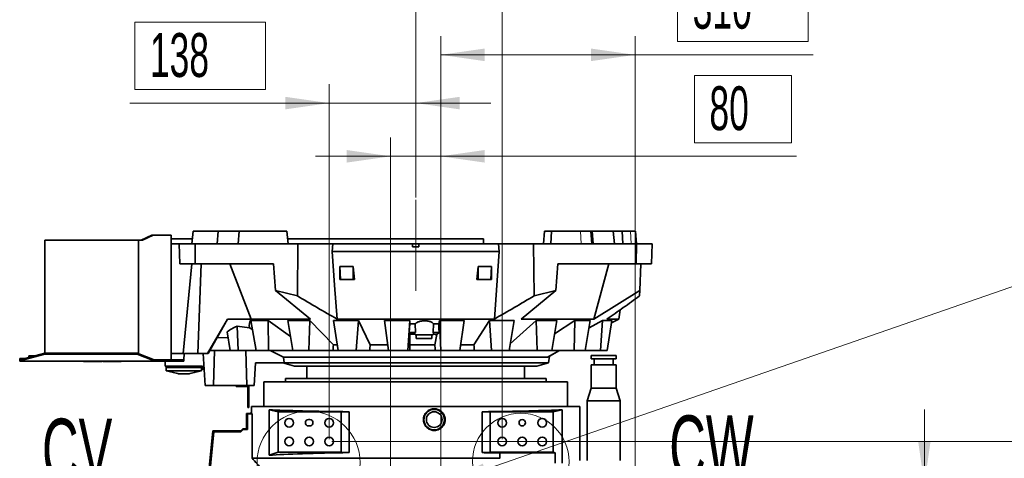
# Model space of a CAD drawing. Header units: millimetres. Extents: x 0 to 11920, y 0 to 8400.
# Tile 104 of 121: x 7201 to 8772, y 5681 to 6381. Entities that reach past the tile are written whole.
import ezdxf

# ---------------------------------------------------------------- set-up
doc = ezdxf.new("R2010")
doc.units = ezdxf.units.MM
doc.header["$LTSCALE"] = 20
doc.linetypes.add('CENTERX2', pattern=[20.32, 12.7, -2.54, 2.54, -2.54])
doc.styles.add('SLDTEXTSTYLE0', font='TXT', dxfattribs={"width": 0.605})
doc.dimstyles.new('SLDDIMSTYLE0', dxfattribs={"dimtxt": 70, "dimasz": 70, "dimexe": 0, "dimexo": 0.0625, "dimgap": -17.5, "dimtad": 1, "dimdec": 1, "dimrnd": 1e-09, "dimzin": 12, "dimdsep": 46, "dimtxsty": 'SLDTEXTSTYLE0', "dimsah": 1, "dimcen": 0.09, "dimadec": 0, "dimazin": 3, "dimtfac": 1, "dimtofl": 0, "dimtmove": 0, "dimatfit": 3, "dimfxl": 1, "dimfrac": 2, "dimtolj": 1, "dimarcsym": 0})
doc.dimstyles.new('SLDDIMSTYLE1', dxfattribs={"dimtxt": 70, "dimasz": 70, "dimexe": 0, "dimexo": 0.0625, "dimgap": -17.5, "dimtad": 1, "dimdec": 1, "dimrnd": 1e-09, "dimzin": 12, "dimdsep": 46, "dimtxsty": 'SLDTEXTSTYLE0', "dimsah": 1, "dimcen": 0.09, "dimadec": 0, "dimazin": 3, "dimtfac": 1, "dimtmove": 0, "dimatfit": 0, "dimfxl": 1, "dimfrac": 2, "dimtolj": 1, "dimarcsym": 0})
doc.dimstyles.new('SLDDIMSTYLE3', dxfattribs={"dimtxt": 70, "dimasz": 70, "dimexe": 0, "dimexo": 0.0625, "dimgap": 17.5, "dimtad": 0, "dimtih": 1, "dimtoh": 1, "dimdec": 1, "dimrnd": 1e-09, "dimzin": 12, "dimdsep": 46, "dimtxsty": 'SLDTEXTSTYLE0', "dimblk1": 'NONE', "dimsah": 1, "dimcen": 0, "dimadec": 0, "dimazin": 3, "dimtfac": 1, "dimtmove": 0, "dimatfit": 3, "dimldrblk": 'NONE', "dimfxl": 1, "dimfrac": 2, "dimtolj": 1, "dimtzin": 12, "dimarcsym": 0})

# ---------------------------------------------------------------- blocks, each defined once
blk = doc.blocks.new('_D')
at = {"color": 7, "linetype": 'Continuous', "lineweight": 0}
for p, q in [((8250.7, 6346.7), (8250.7, 6454.1)), ((8250.7, 6454.1), (8459.3, 6454.1)), ((8459.3, 6454.1), (8459.3, 6346.7)), ((7872.8, 5643.2), (7872.8, 6355.2)), ((8182.8, 5217.6), (8182.8, 6355.2)), ((8459.3, 6346.7), (8250.7, 6346.7)), ((8182.8, 6325.2), (7872.8, 6325.2)), ((8182.8, 6325.2), (8467.3, 6325.2))]:
    blk.add_line(p, q, dxfattribs=at)
at = {"color": 7, "linetype": 'Continuous', "lineweight": 18}
for points in [[(7872.8, 6325.2), (7942.8, 6315.2), (7942.8, 6335.2)], [(8182.8, 6325.2), (8112.8, 6335.2), (8112.8, 6315.2)]]:
    blk.add_solid(points, dxfattribs=at)
at = {"color": 7, "linetype": 'Continuous', "lineweight": 18, "insert": (8274.8, 6436.9), "char_height": 70, "attachment_point": 1, "style": 'SLDTEXTSTYLE0'}
blk.add_mtext('310', dxfattribs=at)
blk = doc.blocks.new('_D_1')
at = {"color": 7, "linetype": 'Continuous', "lineweight": 0}
for p, q in [((9195.6, 5708.2), (9195.6, 5828.2)), ((7698.8, 5708.2), (9225.6, 5708.2)), ((9195.6, 5213.6), (9195.6, 5708.2)), ((9066.7, 5316.6), (9066.7, 5605.3)), ((9066.7, 5605.3), (9174.1, 5605.3)), ((9174.1, 5605.3), (9174.1, 5316.6)), ((9174.1, 5316.6), (9066.7, 5316.6)), ((8186.8, 5213.6), (9225.6, 5213.6)), ((9195.6, 5213.6), (9195.6, 5093.6))]:
    blk.add_line(p, q, dxfattribs=at)
at = {"color": 7, "linetype": 'Continuous', "lineweight": 18}
for points in [[(9195.6, 5708.2), (9205.6, 5778.2), (9185.6, 5778.2)], [(9195.6, 5213.6), (9185.6, 5143.6), (9205.6, 5143.6)]]:
    blk.add_solid(points, dxfattribs=at)
at = {"color": 7, "linetype": 'Continuous', "lineweight": 18, "insert": (9083.9, 5340.6), "char_height": 70, "attachment_point": 1, "rotation": 90, "style": 'SLDTEXTSTYLE0'}
blk.add_mtext('494,6', dxfattribs=at)
blk = doc.blocks.new('_D_2')
at = {"color": 7, "linetype": 'Continuous', "lineweight": 0}
for p, q in [((9034.3, 5639.2), (9034.3, 5759.2)), ((7796.8, 5639.2), (9064.3, 5639.2)), ((9034.3, 5213.6), (9034.3, 5639.2)), ((8905.3, 5282.1), (8905.3, 5570.8)), ((8905.3, 5570.8), (9012.8, 5570.8)), ((9012.8, 5570.8), (9012.8, 5282.1)), ((9012.8, 5282.1), (8905.3, 5282.1)), ((8186.8, 5213.6), (9064.3, 5213.6)), ((9034.3, 5213.6), (9034.3, 5093.6))]:
    blk.add_line(p, q, dxfattribs=at)
at = {"color": 7, "linetype": 'Continuous', "lineweight": 18}
for points in [[(9034.3, 5639.2), (9044.3, 5709.2), (9024.3, 5709.2)], [(9034.3, 5213.6), (9024.3, 5143.6), (9044.3, 5143.6)]]:
    blk.add_solid(points, dxfattribs=at)
at = {"color": 7, "linetype": 'Continuous', "lineweight": 18, "insert": (8922.5, 5306.1), "char_height": 70, "attachment_point": 1, "rotation": 90, "style": 'SLDTEXTSTYLE0'}
blk.add_mtext('425,6', dxfattribs=at)
blk = doc.blocks.new('_D_7')
at = {"color": 7, "linetype": 'Continuous', "lineweight": 0}
for p, q in [((8277.5, 6184.8), (8277.5, 6292.2)), ((8277.5, 6292.2), (8432.6, 6292.2)), ((8432.6, 6292.2), (8432.6, 6184.8)), ((7792.8, 5643.2), (7792.8, 6193.3)), ((7872.8, 5643.2), (7872.8, 6193.3)), ((8432.6, 6184.8), (8277.5, 6184.8)), ((7792.8, 6163.3), (7672.8, 6163.3)), ((7872.8, 6163.3), (7792.8, 6163.3)), ((7872.8, 6163.3), (8440.6, 6163.3))]:
    blk.add_line(p, q, dxfattribs=at)
at = {"color": 7, "linetype": 'Continuous', "lineweight": 18}
for points in [[(7792.8, 6163.3), (7722.8, 6173.3), (7722.8, 6153.3)], [(7872.8, 6163.3), (7942.8, 6153.3), (7942.8, 6173.3)]]:
    blk.add_solid(points, dxfattribs=at)
at = {"color": 7, "linetype": 'Continuous', "lineweight": 18, "insert": (8301.5, 6275), "char_height": 70, "attachment_point": 1, "style": 'SLDTEXTSTYLE0'}
blk.add_mtext('80', dxfattribs=at)
blk = doc.blocks.new('_D_8')
at = {"color": 7, "linetype": 'Continuous', "lineweight": 0}
for p, q in [((7384.4, 6269.7), (7384.4, 6377.1)), ((7384.4, 6377.1), (7593, 6377.1)), ((7593, 6377.1), (7593, 6269.7)), ((7694.8, 5712.2), (7694.8, 6278.2)), ((7832.8, 6097.6), (7832.8, 6278.2)), ((7593, 6269.7), (7384.4, 6269.7)), ((7694.8, 6248.2), (7376.4, 6248.2)), ((7832.8, 6248.2), (7694.8, 6248.2)), ((7832.8, 6248.2), (7952.8, 6248.2))]:
    blk.add_line(p, q, dxfattribs=at)
at = {"color": 7, "linetype": 'Continuous', "lineweight": 18}
for points in [[(7694.8, 6248.2), (7624.8, 6258.2), (7624.8, 6238.2)], [(7832.8, 6248.2), (7902.8, 6238.2), (7902.8, 6258.2)]]:
    blk.add_solid(points, dxfattribs=at)
at = {"color": 7, "linetype": 'Continuous', "lineweight": 18, "insert": (7408.5, 6359.9), "char_height": 70, "attachment_point": 1, "style": 'SLDTEXTSTYLE0'}
blk.add_mtext('138', dxfattribs=at)
blk = doc.blocks.new('_D_9')
at = {"color": 7, "linetype": 'Continuous', "lineweight": 0}
for p, q in [((7877, 5640.7), (8815.5, 5966)), ((8815.5, 5966), (8908.8, 5966)), ((7868.5, 5637.8), (7877, 5640.7))]:
    blk.add_line(p, q, dxfattribs=at)
at = {"color": 7, "linetype": 'Continuous', "lineweight": 18}
blk.add_solid([(7877, 5640.7), (7946.4, 5654.2), (7939.9, 5673.1)], dxfattribs=at)
at = {"color": 7, "linetype": 'Continuous', "lineweight": 18, "insert": (8935.5, 6126.2), "char_height": 70, "attachment_point": 1, "style": 'SLDTEXTSTYLE0'}
blk.add_mtext('3x M10 Through', dxfattribs=at)
blk = doc.blocks.new('_None')
blk = doc.blocks.new('_D_10')
at = {"color": 7, "linetype": 'Continuous', "lineweight": 0}
for p, q in [((8644.6, 5639.2), (8644.6, 5759.2)), ((8515.7, 5455), (8515.7, 5663.5)), ((8515.7, 5663.5), (8623.1, 5663.5)), ((8623.1, 5663.5), (8623.1, 5455)), ((7876.8, 5639.2), (8674.6, 5639.2)), ((8644.6, 5479.2), (8644.6, 5639.2)), ((7876.8, 5479.2), (8674.6, 5479.2)), ((8644.6, 5479.2), (8644.6, 5359.2)), ((8623.1, 5455), (8515.7, 5455))]:
    blk.add_line(p, q, dxfattribs=at)
at = {"color": 7, "linetype": 'Continuous', "lineweight": 18}
for points in [[(8644.6, 5639.2), (8654.6, 5709.2), (8634.6, 5709.2)], [(8644.6, 5479.2), (8634.6, 5409.2), (8654.6, 5409.2)]]:
    blk.add_solid(points, dxfattribs=at)
at = {"color": 7, "linetype": 'Continuous', "lineweight": 18, "insert": (8532.9, 5479), "char_height": 70, "attachment_point": 1, "rotation": 90, "style": 'SLDTEXTSTYLE0'}
blk.add_mtext('160', dxfattribs=at)
blk = doc.blocks.new('_D_11')
at = {"color": 7, "linetype": 'Continuous', "lineweight": 0}
for p, q in [((7797.5, 6445.1), (7797.5, 6552.6)), ((7797.5, 6552.6), (8006, 6552.6)), ((8006, 6552.6), (8006, 6445.1)), ((8006, 6445.1), (7797.5, 6445.1)), ((7832.8, 6097.6), (7832.8, 6453.6)), ((7970.8, 5712.2), (7970.8, 6453.6)), ((7832.8, 6423.6), (7712.8, 6423.6)), ((7970.8, 6423.6), (7832.8, 6423.6)), ((7970.8, 6423.6), (8090.8, 6423.6))]:
    blk.add_line(p, q, dxfattribs=at)
at = {"color": 7, "linetype": 'Continuous', "lineweight": 18}
for points in [[(7832.8, 6423.6), (7762.8, 6433.6), (7762.8, 6413.6)], [(7970.8, 6423.6), (8040.8, 6413.6), (8040.8, 6433.6)]]:
    blk.add_solid(points, dxfattribs=at)
at = {"color": 7, "linetype": 'Continuous', "lineweight": 18, "insert": (7821.6, 6535.4), "char_height": 70, "attachment_point": 1, "style": 'SLDTEXTSTYLE0'}
blk.add_mtext('138', dxfattribs=at)

msp = doc.modelspace()

# ---------------------------------------------------------------- linework, layer by layer
at = {"color": 7, "linetype": 'CENTERX2', "lineweight": 18}
msp.add_line((7832.777308, 6093.635074), (7832.777308, 5948.635074), dxfattribs=at)
at = {"color": 7, "linetype": 'Continuous', "lineweight": 35}
for p, q in [((7411.493036, 6037.635074), (7394.522474, 6029.635074)), ((7413.614357, 6037.635074), (7396.643794, 6029.635074)), ((7413.614357, 6037.635074), (7411.493036, 6037.635074)), ((7441.019948, 6037.635074), (7413.614357, 6037.635074)), ((7441.019948, 6037.635074), (7442.777308, 6037.635074)), ((7442.777308, 5838.635074), (7442.777308, 6037.635074)), ((7477.435972, 6043.635074), (7475.686198, 6023.635074)), ((7477.435972, 6043.635074), (7517.369583, 6043.635074)), ((7515.71374, 6023.635074), (7517.369583, 6043.635074)), ((7517.369583, 6043.635074), (7551.321963, 6043.635074)), ((7551.272736, 6043.635074), (7549.522963, 6023.635074)), ((7551.272736, 6043.635074), (7627.272736, 6043.635074)), ((7629.022509, 6023.635074), (7627.272736, 6043.635074)), ((8038.281879, 6043.635074), (8036.532106, 6023.635074)), ((8038.281879, 6043.635074), (8049.411822, 6043.635074)), ((8049.411822, 6043.635074), (8048.299751, 6023.635074)), ((8095.908552, 6043.635074), (8049.411822, 6043.635074)), ((8112.334261, 6043.635074), (8095.908552, 6043.635074)), ((8113.835341, 6023.635074), (8112.334261, 6043.635074)), ((8112.334261, 6043.635074), (8114.281879, 6043.635074)), ((8114.232652, 6043.635074), (8148.185032, 6043.635074)), ((8116.031653, 6023.635074), (8114.281879, 6043.635074)), ((8148.185032, 6043.635074), (8149.840875, 6023.635074)), ((8148.185032, 6043.635074), (8162.128048, 6043.635074)), ((8162.128048, 6043.635074), (8163.148686, 6023.635074)), ((8175.393636, 6043.635074), (8162.128048, 6043.635074)), ((8183.669902, 6043.635074), (8175.393636, 6043.635074)), ((8185.419675, 6023.635074), (8183.669902, 6043.635074)), ((7240.778628, 6029.635074), (7390.643794, 6029.635074)), ((7240.778628, 5849.20053), (7240.778628, 6029.635074)), ((7390.643794, 5848.262274), (7390.643794, 6029.635074)), ((7390.643794, 6029.635074), (7396.643794, 6029.635074)), ((7442.777308, 6031.735074), (7476.394857, 6031.735074)), ((7442.777308, 6023.635074), (7455.358258, 6023.635074)), ((7456.475723, 5991.635074), (7455.358258, 6023.635074)), ((7480.603732, 6023.635074), (7455.358258, 6023.635074)), ((7480.603732, 6023.635074), (7481.066601, 5991.635074)), ((7644.923646, 6023.635074), (7480.603732, 6023.635074)), ((7628.313851, 6031.735074), (7940.778628, 6031.735074)), ((7643.910635, 5940.566508), (7644.923646, 6023.635074)), ((7700.756483, 6023.635074), (7644.923646, 6023.635074)), ((7699.378739, 6011.635074), (7700.756483, 6023.635074)), ((7827.777308, 6023.635074), (7700.756483, 6023.635074)), ((7827.777308, 6023.635074), (7827.777308, 6018.635074)), ((7827.777308, 6023.635074), (7837.777308, 6023.635074)), ((7837.777308, 6018.635074), (7827.777308, 6018.635074)), ((7837.777308, 6023.635074), (7837.777308, 6018.635074)), ((7964.798132, 6023.635074), (7837.777308, 6023.635074)), ((7940.778628, 6023.635074), (7940.778628, 6031.735074)), ((7966.175876, 6011.635074), (7964.798132, 6023.635074)), ((7964.798132, 6023.635074), (8020.630969, 6023.635074)), ((8020.630969, 6023.635074), (8021.64398, 5940.566508)), ((8020.630969, 6023.635074), (8184.950884, 6023.635074)), ((8184.488015, 5991.635074), (8184.950884, 6023.635074)), ((8184.950884, 6023.635074), (8210.196357, 6023.635074)), ((8210.196357, 6023.635074), (8209.078892, 5991.635074)), ((7966.175876, 6011.635074), (7699.378739, 6011.635074)), ((7958.298601, 5903.635074), (7966.175876, 6011.635074)), ((7481.066601, 5991.635074), (7456.475723, 5991.635074)), ((7461.740592, 5848.635074), (7475.68906, 5991.635074)), ((7605.99433, 5991.635074), (7481.066601, 5991.635074)), ((7485.284163, 5848.635074), (7490.466339, 5991.635074)), ((7570.336298, 5903.635074), (7536.279396, 5991.635074)), ((7608.90041, 5949.417666), (7605.99433, 5991.635074)), ((7711.880391, 5987.588606), (7733.158799, 5987.588606)), ((7711.880391, 5987.588606), (7712.675535, 5966.635074)), ((7733.158799, 5987.588606), (7733.06558, 5966.635074)), ((7932.395816, 5987.588606), (7953.674224, 5987.588606)), ((7932.395816, 5987.588606), (7932.489035, 5966.635074)), ((7953.674224, 5987.588606), (7952.87908, 5966.635074)), ((8056.654206, 5949.417666), (8059.560285, 5991.635074)), ((8184.488015, 5991.635074), (8059.560285, 5991.635074)), ((8116.863813, 5903.635074), (8141.211879, 5991.635074)), ((8209.078892, 5991.635074), (8184.488015, 5991.635074)), ((8190.407068, 5949.434679), (8191.880738, 5991.635074)), ((7712.675535, 5966.635074), (7711.725128, 5966.635074)), ((7733.06558, 5966.635074), (7712.675535, 5966.635074)), ((7735.005602, 5966.635074), (7733.06558, 5966.635074)), ((7932.489035, 5966.635074), (7930.549014, 5966.635074)), ((7952.87908, 5966.635074), (7932.489035, 5966.635074)), ((7953.829487, 5966.635074), (7952.87908, 5966.635074)), ((7240.678628, 5948.699176), (7240.778628, 5948.699176)), ((7240.678628, 5948.635074), (7240.678628, 5943.635074)), ((7240.678628, 5948.635074), (7240.778628, 5948.635074)), ((7240.678628, 5943.635074), (7240.778628, 5943.635074)), ((7240.678628, 5943.570971), (7240.778628, 5943.570971)), ((7608.90041, 5949.417666), (7643.910635, 5940.566508)), ((7664.70092, 5903.635074), (7608.90041, 5949.417666)), ((8056.654206, 5949.417666), (8000.853695, 5903.635074)), ((8021.64398, 5940.566508), (8056.654206, 5949.417666)), ((8116.863813, 5903.635074), (8190.407068, 5949.434679)), ((8190.407068, 5949.434679), (8190.097421, 5940.567532)), ((8159.154775, 5918.427685), (8157.046658, 5903.635074)), ((7500.526632, 5848.635074), (7532.247763, 5903.635074)), ((7516.192371, 5874.395013), (7532.247763, 5903.635074)), ((7570.336298, 5903.635074), (7532.247763, 5903.635074)), ((7597.507013, 5901.443447), (7569.872966, 5901.443447)), ((7569.872966, 5901.443447), (7578.056667, 5853.635074)), ((7664.70092, 5903.635074), (7570.336298, 5903.635074)), ((7633.057884, 5875.840077), (7597.507013, 5901.443447)), ((7597.507013, 5901.443447), (7597.794105, 5853.635074)), ((7663.881024, 5901.443447), (7628.664904, 5901.443447)), ((7628.664904, 5901.443447), (7636.867778, 5853.635074)), ((7663.881024, 5901.443447), (7662.020663, 5853.635074)), ((7701.371337, 5862.62274), (7663.881024, 5901.443447)), ((7701.366764, 5901.443447), (7741.765037, 5901.443447)), ((7701.366764, 5901.443447), (7709.0298, 5853.635074)), ((7958.298601, 5903.635074), (7707.256015, 5903.635074)), ((7741.765037, 5901.443447), (7737.884004, 5853.635074)), ((7760.28731, 5862.62274), (7741.765037, 5901.443447)), ((7823.324889, 5901.443447), (7783.024036, 5901.443447)), ((7783.024036, 5901.443447), (7789.62501, 5853.635074)), ((7823.324889, 5901.443447), (7820.214167, 5853.635074)), ((7823.37451, 5895.834693), (7822.484022, 5882.150438)), ((7823.37451, 5895.834693), (7823.324889, 5901.443447)), ((7831.774149, 5895.834693), (7823.37451, 5895.834693)), ((7832.383807, 5882.165392), (7831.774149, 5895.834693)), ((7861.303981, 5895.834693), (7860.543406, 5882.056256)), ((7869.553078, 5895.834693), (7861.303981, 5895.834693)), ((7870.583259, 5901.443447), (7869.553078, 5895.834693)), ((7910.409726, 5901.443447), (7870.583259, 5901.443447)), ((7870.583259, 5901.443447), (7873.160978, 5853.635074)), ((7910.409726, 5901.443447), (7903.400487, 5853.635074)), ((7950.714517, 5901.443447), (7925.662825, 5862.62274)), ((7989.677545, 5901.443447), (7950.714517, 5901.443447)), ((7950.714517, 5901.443447), (7953.944865, 5853.635074)), ((7989.677545, 5901.443447), (7981.773954, 5853.635074)), ((8025.319898, 5901.443447), (7983.476342, 5863.932718)), ((8116.863813, 5903.635074), (8000.853695, 5903.635074)), ((8058.252872, 5901.443447), (8025.319898, 5901.443447)), ((8025.319898, 5901.443447), (8026.471384, 5853.635074)), ((8058.252872, 5901.443447), (8049.993546, 5853.635074)), ((8086.803819, 5901.443447), (8054.563475, 5880.087703)), ((8086.803819, 5901.443447), (8085.797971, 5853.635074)), ((8111.462411, 5901.443447), (8086.803819, 5901.443447)), ((8111.462411, 5901.443447), (8103.410211, 5853.635074)), ((8130.976253, 5901.443447), (8109.449202, 5889.49041)), ((8130.976253, 5901.443447), (8127.881619, 5853.635074)), ((8130.976253, 5901.443447), (8145.680022, 5901.443447)), ((8157.046658, 5903.635074), (8138.090047, 5903.635074)), ((8145.680022, 5901.443447), (8138.38369, 5853.635074)), ((8157.046658, 5903.635074), (8145.096194, 5897.617982)), ((7531.864091, 5883.355738), (7536.604346, 5853.635074)), ((7547.616414, 5892.392286), (7567.288457, 5889.719285)), ((7547.616414, 5892.392286), (7549.581264, 5853.635074)), ((7572.388353, 5886.748807), (7567.288457, 5889.719285)), ((7823.519808, 5879.418266), (7822.484022, 5882.150438)), ((7831.56883, 5881.733016), (7831.839864, 5878.635074)), ((7831.839864, 5878.635074), (7860.714751, 5878.635074)), ((7833.777308, 5878.635074), (7833.777308, 5872.635074)), ((7858.777308, 5872.635074), (7858.777308, 5878.635074)), ((7860.714751, 5878.635074), (7860.985786, 5881.733016)), ((7866.501027, 5879.219135), (7863.452086, 5862.62274)), ((7870.301189, 5881.965719), (7866.501027, 5879.219135)), ((7240.678628, 5868.635074), (7240.778628, 5868.635074)), ((7240.678628, 5868.635074), (7240.678628, 5863.635074)), ((7240.678628, 5863.635074), (7240.778628, 5863.635074)), ((7504.277308, 5853.635074), (7516.192371, 5874.395013)), ((7533.434869, 5873.507206), (7516.192371, 5874.395013)), ((7707.516646, 5862.62274), (7701.371337, 5862.62274)), ((7788.35322, 5862.62274), (7760.28731, 5862.62274)), ((7863.452086, 5862.62274), (7823.668591, 5862.62274)), ((7846.277308, 5872.635074), (7833.777308, 5872.635074)), ((7858.777308, 5872.635074), (7846.277308, 5872.635074)), ((7925.662825, 5862.62274), (7904.747906, 5862.62274)), ((7240.778628, 5849.20053), (7200.778628, 5838.635074)), ((7240.778628, 5847.387915), (7200.778628, 5836.822458)), ((7240.778628, 5847.387915), (7240.778628, 5849.20053)), ((7388.19418, 5849.20053), (7240.778628, 5849.20053)), ((7388.19418, 5847.387915), (7240.778628, 5847.387915)), ((7388.19418, 5847.387915), (7388.19418, 5849.20053)), ((7415.289402, 5838.822458), (7388.19418, 5849.20053)), ((7415.289402, 5837.009843), (7388.19418, 5847.387915)), ((7461.740592, 5848.635074), (7442.777308, 5848.635074)), ((7485.284163, 5848.635074), (7461.740592, 5848.635074)), ((7462.777308, 5838.635074), (7463.301386, 5848.635074)), ((7500.526632, 5848.635074), (7485.284163, 5848.635074)), ((7493.40543, 5848.635074), (7496.839528, 5797.635074)), ((7501.604715, 5848.635074), (7500.526632, 5848.635074)), ((7504.489691, 5853.635074), (7501.604715, 5848.635074)), ((7536.604346, 5853.635074), (7504.277308, 5853.635074)), ((7511.833101, 5853.635074), (7509.839528, 5797.635074)), ((7549.581264, 5853.635074), (7536.604346, 5853.635074)), ((7578.056667, 5853.635074), (7549.581264, 5853.635074)), ((7561.837946, 5853.635074), (7563.45307, 5797.635074)), ((7597.794105, 5853.635074), (7578.056667, 5853.635074)), ((7636.867778, 5853.635074), (7597.794105, 5853.635074)), ((7621.674795, 5843.01319), (7600.761531, 5853.635074)), ((7662.020663, 5853.635074), (7636.867778, 5853.635074)), ((7700.688071, 5853.635074), (7662.020663, 5853.635074)), ((7708.955567, 5853.635074), (7700.688071, 5853.635074)), ((7737.884004, 5853.635074), (7709.0298, 5853.635074)), ((7759.372351, 5853.635074), (7737.884004, 5853.635074)), ((7789.62501, 5853.635074), (7759.372351, 5853.635074)), ((7820.214167, 5853.635074), (7789.62501, 5853.635074)), ((7823.059058, 5853.635074), (7820.214167, 5853.635074)), ((7864.016198, 5853.635074), (7823.059058, 5853.635074)), ((7873.160978, 5853.635074), (7864.016198, 5853.635074)), ((7903.400487, 5853.635074), (7873.160978, 5853.635074)), ((7926.50678, 5853.635074), (7903.400487, 5853.635074)), ((7953.944865, 5853.635074), (7926.50678, 5853.635074)), ((7981.773954, 5853.635074), (7953.944865, 5853.635074)), ((7982.609852, 5853.635074), (7981.795162, 5853.635074)), ((8026.471384, 5853.635074), (7982.609852, 5853.635074)), ((8049.993546, 5853.635074), (8026.471384, 5853.635074)), ((8043.334686, 5843.013186), (8062.088953, 5853.624695)), ((8062.088953, 5853.624695), (8046.122473, 5844.590567)), ((8085.797971, 5853.635074), (8049.993546, 5853.635074)), ((8062.10958, 5853.635074), (8062.088955, 5853.624696)), ((8103.410211, 5853.635074), (8085.797971, 5853.635074)), ((8127.881619, 5853.635074), (8103.410211, 5853.635074)), ((8138.38369, 5853.635074), (8127.881619, 5853.635074)), ((7208.350473, 5840.635074), (7200.778628, 5840.635074)), ((7200.778628, 5838.635074), (7200.778628, 5840.635074)), ((7200.778628, 5836.822458), (7200.778628, 5838.635074)), ((7200.778628, 5836.635074), (7200.778628, 5836.822458)), ((7200.778628, 5836.635074), (7415.534015, 5836.635074)), ((7215.253628, 5844.715074), (7215.253628, 5842.458448)), ((7215.253628, 5844.715074), (7223.797037, 5844.715074)), ((7302.650651, 5836.635074), (7302.650651, 5836.135074)), ((7302.942308, 5836.135074), (7302.650651, 5836.135074)), ((7302.942308, 5836.135074), (7302.942308, 5836.635074)), ((7332.034808, 5836.135074), (7302.942308, 5836.135074)), ((7332.034808, 5836.135074), (7332.034808, 5836.635074)), ((7333.519808, 5836.135074), (7333.519808, 5836.635074)), ((7362.612308, 5836.135074), (7333.519808, 5836.135074)), ((7362.612308, 5836.135074), (7362.612308, 5836.635074)), ((7415.289402, 5838.822458), (7415.289402, 5837.009843)), ((7415.778628, 5838.635074), (7415.289402, 5838.822458)), ((7415.289402, 5837.009843), (7415.534015, 5836.635074)), ((7415.778628, 5836.635074), (7415.778628, 5838.635074)), ((7452.778628, 5838.635074), (7415.778628, 5838.635074)), ((7452.778628, 5836.635074), (7415.778628, 5836.635074)), ((7432.777308, 5828.635074), (7432.777308, 5836.635074)), ((7452.778628, 5836.635074), (7452.778628, 5838.635074)), ((7462.778628, 5838.635074), (7452.778628, 5838.635074)), ((7462.778628, 5836.635074), (7452.778628, 5836.635074)), ((7462.778628, 5836.635074), (7462.778628, 5838.635074)), ((7577.302053, 5833.635074), (7575.180266, 5797.635074)), ((7622.742148, 5833.635074), (7577.302053, 5833.635074)), ((7620.777308, 5833.635074), (7639.547385, 5828.635074)), ((8043.334694, 5843.01319), (7621.674795, 5843.01319)), ((7622.742148, 5833.635074), (7621.674795, 5843.01319)), ((8044.777308, 5833.635074), (7622.742148, 5833.635074)), ((8026.007231, 5828.635074), (8044.777308, 5833.635074)), ((8044.777308, 5833.635074), (8046.122473, 5844.590567)), ((8112.777308, 5845.435074), (8112.777308, 5840.435074)), ((8152.777308, 5845.435074), (8112.777308, 5845.435074)), ((8152.777308, 5840.435074), (8112.777308, 5840.435074)), ((8112.777308, 5830.435074), (8112.777308, 5793.435074)), ((8152.777308, 5830.435074), (8112.777308, 5830.435074)), ((8117.777308, 5840.435074), (8117.777308, 5830.435074)), ((8147.777308, 5830.435074), (8147.777308, 5840.435074)), ((8152.777308, 5840.435074), (8152.777308, 5845.435074)), ((8152.777308, 5793.435074), (8152.777308, 5830.435074)), ((7492.777308, 5828.635074), (7432.777308, 5828.635074)), ((7434.777308, 5828.635074), (7434.777308, 5826.635074)), ((7434.911282, 5826.635074), (7434.777308, 5826.135074)), ((7434.777308, 5826.635074), (7490.777308, 5826.635074)), ((7490.777308, 5826.135074), (7434.777308, 5826.135074)), ((7434.777308, 5826.135074), (7434.777308, 5821.135074)), ((7490.777308, 5821.135074), (7434.777308, 5821.135074)), ((7453.529944, 5816.135074), (7454.877037, 5816.135074)), ((7460.601012, 5816.135074), (7454.877037, 5816.135074)), ((7464.953604, 5816.135074), (7460.601012, 5816.135074)), ((7464.953604, 5816.135074), (7470.677578, 5816.135074)), ((7472.024671, 5816.135074), (7470.677578, 5816.135074)), ((7490.643333, 5826.635074), (7490.777308, 5826.135074)), ((7490.777308, 5828.635074), (7490.777308, 5826.635074)), ((7490.777308, 5826.135074), (7490.777308, 5821.135074)), ((7492.777308, 5823.635074), (7492.777308, 5828.635074)), ((7495.088811, 5823.635074), (7492.777308, 5823.635074)), ((7639.547385, 5828.635074), (8026.007231, 5828.635074)), ((7659.277308, 5828.635074), (7659.277308, 5808.735074)), ((8006.277308, 5808.735074), (8006.277308, 5828.635074)), ((7590.277308, 5803.235074), (7590.277308, 5764.235074)), ((8075.277308, 5803.235074), (7590.277308, 5803.235074)), ((7624.777308, 5808.735074), (7624.777308, 5803.235074)), ((8040.777308, 5808.735074), (7624.777308, 5808.735074)), ((8040.777308, 5803.235074), (8040.777308, 5808.735074)), ((8075.277308, 5764.235074), (8075.277308, 5803.235074)), ((7496.839528, 5797.635074), (7509.839528, 5797.635074)), ((7509.839528, 5797.635074), (7563.45307, 5797.635074)), ((7546.277308, 5796.135074), (7546.277308, 5797.635074)), ((7550.277308, 5796.135074), (7546.277308, 5796.135074)), ((7550.277308, 5797.635074), (7550.277308, 5796.135074)), ((7550.277308, 5796.135074), (7564.777308, 5796.135074)), ((7563.45307, 5797.635074), (7575.180266, 5797.635074)), ((7564.777308, 5796.135074), (7564.777308, 5765.135074)), ((7566.277308, 5797.635074), (7566.277308, 5765.135074)), ((8112.777308, 5793.435074), (8106.277308, 5773.435074)), ((8112.777308, 5793.435074), (8152.777308, 5793.435074)), ((8159.277308, 5773.435074), (8152.777308, 5793.435074)), ((8106.277308, 5773.435074), (8106.277308, 5678.235074)), ((8106.277308, 5773.435074), (8132.777308, 5773.435074)), ((8132.777308, 5773.435074), (8159.277308, 5773.435074)), ((8159.277308, 5678.235074), (8159.277308, 5773.435074)), ((7562.996029, 5753.115537), (7568.777308, 5753.621333)), ((7564.527081, 5751.712586), (7562.996029, 5753.115537)), ((7562.996029, 5741.235074), (7562.996029, 5753.115537)), ((7571.541782, 5752.326293), (7564.527081, 5751.712586)), ((7564.527081, 5751.712586), (7564.527081, 5727.284611)), ((7564.777308, 5765.135074), (7566.277308, 5765.135074)), ((7564.777308, 5762.635074), (7564.777308, 5765.135074)), ((7566.277308, 5762.635074), (7564.777308, 5762.635074)), ((7566.277308, 5765.135074), (7566.277308, 5762.635074)), ((7570.777308, 5764.235074), (7570.777308, 5753.884133)), ((7570.777308, 5764.235074), (7832.777308, 5764.235074)), ((7571.541782, 5681.598071), (7571.541782, 5752.326293)), ((7598.852049, 5686.276173), (7598.852049, 5758.953589)), ((7598.852049, 5758.953589), (7613.251787, 5755.366003)), ((7613.251787, 5755.366003), (7613.251787, 5691.06047)), ((7613.251787, 5755.366003), (7713.972806, 5755.366003)), ((7713.972806, 5755.366003), (7726.86331, 5755.768279)), ((7713.972806, 5691.06047), (7713.972806, 5755.366003)), ((7726.86331, 5755.768279), (7726.86331, 5690.524006)), ((7832.777308, 5764.235074), (8094.777308, 5764.235074)), ((7938.691305, 5690.524006), (7938.691305, 5755.768279)), ((7938.691305, 5755.768279), (7951.58181, 5755.366003)), ((7951.58181, 5755.366003), (7951.58181, 5691.06047)), ((7951.58181, 5755.366003), (8052.302829, 5755.366003)), ((8052.302829, 5755.366003), (8066.702566, 5758.953589)), ((8052.302829, 5691.06047), (8052.302829, 5755.366003)), ((8066.702566, 5758.953589), (8066.702566, 5673.581394)), ((8094.777308, 5678.235074), (8094.777308, 5764.235074)), ((7562.777308, 5728.332766), (7562.777308, 5741.235074)), ((7562.777308, 5741.235074), (7562.996029, 5741.235074)), ((7663.777308, 5743.335074), (7661.777308, 5743.335074)), ((7501.401067, 5650.235074), (7509.283885, 5725.235074)), ((7510.859387, 5723.4853), (7503.460067, 5653.085466)), ((7510.859387, 5723.4853), (7509.283885, 5725.235074)), ((7509.283885, 5725.235074), (7553.777308, 5725.235074)), ((7553.50985, 5723.4853), (7510.859387, 5723.4853)), ((7557.309161, 5727.284611), (7553.50985, 5723.4853)), ((7553.777308, 5725.235074), (7553.50985, 5723.4853)), ((7553.777308, 5725.235074), (7556.875, 5728.332766)), ((7556.875, 5728.332766), (7557.309161, 5727.284611)), ((7556.875, 5728.332766), (7562.777308, 5728.332766)), ((7564.527081, 5727.284611), (7557.309161, 5727.284611)), ((7564.527081, 5727.284611), (7562.777308, 5728.332766)), ((7661.777308, 5733.135074), (7663.777308, 5733.135074)), ((7598.852049, 5686.276173), (7613.251787, 5691.06047)), ((7713.972806, 5691.06047), (7613.251787, 5691.06047)), ((7713.972806, 5691.06047), (7726.86331, 5690.524006)), ((7938.691305, 5690.524006), (7951.58181, 5691.06047)), ((8052.302829, 5691.06047), (7951.58181, 5691.06047)), ((7967.012177, 5690.012847), (7967.012177, 5681.598071)), ((8055.455956, 5690.012847), (7967.012177, 5690.012847)), ((8052.302829, 5691.06047), (8055.455956, 5690.012847)), ((8055.455956, 5673.69834), (8055.455956, 5690.012847)), ((7967.012177, 5681.598071), (7571.541782, 5681.598071)), ((7966.624972, 5681.377901), (7967.012177, 5681.598071))]:
    msp.add_line(p, q, dxfattribs=at)
at = {"color": 8, "linetype": 'Continuous', "lineweight": 18}
for p, q in [((8049.411822, 6043.635074), (8048.44364, 6023.635074)), ((8095.908552, 6043.635074), (8096.974339, 6023.635074)), ((8175.393636, 6043.635074), (8176.781369, 6023.635074))]:
    msp.add_line(p, q, dxfattribs=at)
at = {"color": 7, "linetype": 'Continuous', "lineweight": 35, "flags": 128}
for points in [[(7699.378739, 6011.635074), (7703.318985, 5957.571736), (7707.256015, 5903.635074)], [(7711.725128, 5966.635074), (7711.803072, 5977.111753), (7711.880391, 5987.588606)], [(7733.158799, 5987.588606), (7734.081569, 5977.111753), (7735.005602, 5966.635074)], [(7930.549014, 5966.635074), (7931.473047, 5977.111753), (7932.395816, 5987.588606)], [(7953.674224, 5987.588606), (7953.751543, 5977.111753), (7953.829487, 5966.635074)], [(7870.301189, 5881.965719), (7869.920001, 5889.033285), (7869.553078, 5895.834693)], [(7823.668591, 5862.62274), (7823.594074, 5871.032565), (7823.519808, 5879.418266)]]:
    msp.add_lwpolyline(points, dxfattribs=at)
at = {"color": 7, "linetype": 'Continuous', "lineweight": 18}
for centre, radius in [((7661.777308, 5674.485038), 82.252878), ((8000.429586, 5676.200178), 77.034896)]:
    msp.add_circle(centre, radius, dxfattribs=at)
at = {"color": 7, "linetype": 'Continuous', "lineweight": 35}
for centre, radius in [((7862.277308, 5743.235074), 12.5), ((7630.777308, 5738.235074), 7), ((7694.777308, 5738.235074), 7), ((7970.777308, 5738.235074), 7), ((8002.777308, 5738.235074), 5.1), ((8034.777308, 5738.235074), 7), ((7630.777308, 5708.235074), 7), ((7662.777308, 5708.235074), 7), ((7694.777308, 5708.235074), 7), ((7970.777308, 5708.235074), 7), ((8002.777308, 5708.235074), 7), ((8034.777308, 5708.235074), 7)]:
    msp.add_circle(centre, radius, dxfattribs=at)
for centre, radius, start, end in [((7862.277308, 5743.235074), 16.349634, 127.332952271, 52.667047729), ((7862.277308, 5743.235074), 16.349634, 52.667047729, 127.332952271), ((7661.777308, 5738.235074), 5.1, 90, 270), ((7663.777308, 5738.235074), 5.1, 270, 90)]:
    msp.add_arc(centre, radius, start, end, dxfattribs=at)
for centre, major_axis, ratio, start_param, end_param in [((7832.777308, 5891.884761), (265.595367, 0), 0.2879135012, 2.9873192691, 3.1699149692), ((7832.777308, 5856.089617), (320.151252, 0), 0.2494449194, 2.6696939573, 2.7931615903), ((7832.777308, 5855.077493), (309.59849, 0), 0.0874937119, 1.5720673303, 1.6040496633), ((7832.777308, 5858.46595), (235.951846, 0), 0.0888675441, 1.5750656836, 1.6100410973), ((7846.277308, 5881.742866), (14.708909, 0), 0.0874912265, 2.807059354, 3.1492469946), ((7846.277308, 5881.742866), (14.708909, 0), 0.0874912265, 6.2755309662, 6.5291822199), ((7832.777308, 5855.077493), (309.59849, 0), 0.0874937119, 1.4492958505, 1.4809914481), ((7832.777308, 5858.46595), (235.951846, 0), 0.0888675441, 1.427378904, 1.4518715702), ((7942.038369, 6905.81748), (256.871735, 2465.079545), 0.0586172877, 2.0138579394, 2.0178857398), ((7956.15801, 6905.81748), (289.372202, 2465.107612), 0.0324803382, 2.0115626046, 2.0155904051), ((8255.723314, 11906.711457), (564.331541, 8076.517195), 0.0018086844, 2.416498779, 2.4181780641), ((7412.889057, 11906.711457), (-560.268764, 8076.516602), 0.0058143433, 3.86473028, 3.866409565), ((7713.205106, 6905.81748), (-280.628617, 2465.09801), 0.0415074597, 4.2666824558, 4.2707102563), ((7729.940412, 6905.81748), (-242.01107, 2465.072881), 0.066571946, 4.2648719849, 4.2664901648), ((7568.777308, 5753.84089), (2.499926, 0.220402), 0.0871506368, 4.7047056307, 5.6348471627), ((7832.777308, 5776.937897), (261.992267, 23.098142), 0.0871506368, 3.1396127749, 3.2103195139), ((7832.777308, 5762.043413), (262, 0), 0.0261859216, 3.608766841, 4.2962282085), ((7832.777308, 5762.043413), (262, 0), 0.0261859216, 5.1285497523, 5.8160111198), ((7832.777308, 5682.155674), (262, 0), 0.0349207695, 1.9869570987, 2.6744184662), ((7832.777308, 5682.155674), (262, 0), 0.0349207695, 1.032881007, 1.1546355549)]:
    msp.add_ellipse(centre, major_axis=major_axis, ratio=ratio, start_param=start_param, end_param=end_param, dxfattribs=at)
for points, knots in [([(7643.910635, 5940.566508), (7654.434991, 5934.323801), (7675.484399, 5921.837973), (7696.665242, 5909.702841), (7707.256015, 5903.635074)], [0, 0, 0, 0, 0.499983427, 1, 1, 1, 1]), ([(7958.298601, 5903.635074), (7968.88859, 5909.702388), (7990.069435, 5921.837515), (8011.118844, 5934.32334), (8021.64398, 5940.566508)], [0, 0, 0, 0, 0.4999795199, 1, 1, 1, 1]), ([(8190.097421, 5940.567532), (8181.451905, 5934.325212), (8164.160308, 5921.840163), (8146.780324, 5909.703569), (8138.090047, 5903.635074)], [0, 0, 0, 0, 0.4999836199, 1, 1, 1, 1]), ([(7861.303981, 5895.834693), (7861.005757, 5896.228481), (7860.409422, 5897.01591), (7858.958606, 5898.109404), (7857.066198, 5899.091026), (7854.797346, 5899.882286), (7852.298232, 5900.440342), (7849.701409, 5900.774314), (7847.079516, 5900.882161), (7844.538023, 5900.786173), (7842.135019, 5900.518221), (7839.859477, 5900.079647), (7837.73437, 5899.485897), (7835.817883, 5898.744402), (7834.148826, 5897.87167), (7832.758718, 5896.899852), (7832.102368, 5896.189778), (7831.774149, 5895.834693)], [0, 0, 0, 0, 0.07151182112, 0.14299670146, 0.2194271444, 0.29580652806, 0.36422806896, 0.432622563, 0.49991534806, 0.56105851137, 0.62221070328, 0.6832383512, 0.74428621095, 0.80775681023, 0.87125101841, 0.93561689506, 1, 1, 1, 1]), ([(7415.778628, 5836.635074), (7415.736954, 5836.635074), (7415.654044, 5836.635074), (7415.573883, 5836.635074), (7415.534015, 5836.635074)], [0, 0, 0, 0, 0.5026451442, 1, 1, 1, 1]), ([(7434.777308, 5821.135074), (7437.833856, 5820.359469), (7443.946983, 5818.808252), (7450.63924, 5817.074082), (7454.292171, 5816.264668), (7454.877037, 5816.135074)], [0, 0, 0, 0, 0.4564872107, 0.9129788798, 1, 1, 1, 1]), ([(7490.777308, 5821.135074), (7487.720759, 5820.359469), (7481.607632, 5818.808252), (7474.915375, 5817.074082), (7471.262444, 5816.264668), (7470.677578, 5816.135074)], [0, 0, 0, 0, 0.45648721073, 0.91297887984, 1, 1, 1, 1]), ([(7876.312156, 5753.593496), (7876.850614, 5752.795755), (7877.927489, 5751.200334), (7879.02027, 5748.504675), (7879.669705, 5745.674835), (7879.839044, 5742.7787), (7879.517056, 5739.907215), (7878.736844, 5737.136699), (7877.502769, 5734.54122), (7875.861197, 5732.17217), (7873.837793, 5730.107882), (7871.485709, 5728.385981), (7868.862398, 5727.083387), (7866.039175, 5726.2242), (7863.100929, 5725.86216), (7860.136601, 5725.992692), (7857.238741, 5726.633486), (7854.493939, 5727.742981), (7851.985555, 5729.306994), (7849.778395, 5731.256209), (7847.942262, 5733.5524), (7846.513483, 5736.112207), (7845.546206, 5738.876519), (7845.047594, 5741.75763), (7845.050149, 5744.679955), (7845.532591, 5747.560158), (7846.500042, 5750.314395), (7847.590529, 5752.296121), (7848.892683, 5754.13699), (7850.40449, 5755.830929), (7852.688164, 5757.66505), (7855.249132, 5759.081175), (7858.007459, 5760.059161), (7860.89197, 5760.552789), (7863.82585, 5760.567783), (7866.722741, 5760.080426), (7869.513057, 5759.12043), (7872.094891, 5757.686516), (7874.431902, 5755.863631), (7875.68708, 5754.348185), (7876.312156, 5753.593496)], [0, 0, 0, 0, 0.0265220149, 0.0530419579, 0.0795771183, 0.1061114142, 0.1323892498, 0.1586681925, 0.1849639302, 0.2112617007, 0.2379209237, 0.2645816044, 0.2916591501, 0.3187367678, 0.3459981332, 0.3732585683, 0.4004212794, 0.4275829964, 0.4545321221, 0.4814806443, 0.5082593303, 0.535037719, 0.5617224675, 0.5884070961, 0.6150470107, 0.6416869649, 0.6683169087, 0.6949470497, 0.7035712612, 0.7303331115, 0.7570954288, 0.7838524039, 0.8106102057, 0.8374751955, 0.864341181, 0.8914116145, 0.9184824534, 0.9457280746, 0.9729726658, 1, 1, 1, 1]), ([(7604.734953, 5647.626763), (7599.038387, 5653.119286), (7587.636241, 5664.113026), (7576.909428, 5675.766651), (7571.541782, 5681.598071)], [0, 0, 0, 0, 0.4996046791, 1, 1, 1, 1])]:
    msp.add_open_spline(points, degree=3, knots=knots, dxfattribs=at)

# ---------------------------------------------------------------- texts
at = {"color": 7, "linetype": 'Continuous', "lineweight": 18, "char_height": 100, "attachment_point": 1, "style": 'SLDTEXTSTYLE0'}
for s, insert in [('CW', (8237.423116, 5749.906199)), ('CV', (7236.292846, 5744.71712))]:
    msp.add_mtext(s, dxfattribs=dict(at, insert=insert))

# ---------------------------------------------------------------- dimensions: what is measured, and where the dimension line sits
at = {"color": 7, "linetype": 'Continuous', "lineweight": 18}
for base, p1, p2, dimstyle, picture, middle in [((7832.777308, 6423.635074), (7970.777308, 5708.235074), (7832.777308, 6093.635074), 'SLDDIMSTYLE1', '_D_11', (7901.777308, 6423.635074)), ((7872.777308, 6325.170712), (8182.777308, 5213.635074), (7872.777308, 5639.235074), 'SLDDIMSTYLE0', '_D', (8355.019175, 6325.170712)), ((7694.777308, 6248.207966), (7832.777308, 6093.635074), (7694.777308, 5708.235074), 'SLDDIMSTYLE1', '_D_8', (7488.698602, 6248.207966)), ((7792.777308, 6163.328722), (7872.777308, 5639.235074), (7792.777308, 5639.235074), 'SLDDIMSTYLE1', '_D_7', (8355.019175, 6163.328722))]:
    dim = msp.add_linear_dim(base=base, p1=p1, p2=p2, dimstyle=dimstyle, dxfattribs=at)
    dim.commit()
    dim.dimension.update_dxf_attribs({"geometry": picture, "text_midpoint": middle, "dimtype": 160})
dim = msp.add_diameter_dim_2p(p1=(7868.525441, 5637.76143), p2=(7877.029175, 5640.708718), text='3x M10 Through', dimstyle='SLDDIMSTYLE3', override={"dimpost": '<>'}, dxfattribs=at)
dim.commit()
dim.dimension.update_dxf_attribs({"geometry": '_D_9', "text_midpoint": (9285.628257, 6089.682614), "dimtype": 163})
for base, p1, p2, picture, middle in [((9195.596869, 5708.235074), (8182.777308, 5213.635074), (7694.777308, 5708.235074), '_D_1', (9195.596869, 5460.935074)), ((9034.251891, 5639.235074), (8182.777308, 5213.635074), (7792.777308, 5639.235074), '_D_2', (9034.251891, 5426.435074)), ((8644.590151, 5639.235074), (7872.777308, 5479.235074), (7872.777308, 5639.235074), '_D_10', (8644.590151, 5559.235074))]:
    dim = msp.add_linear_dim(base=base, p1=p1, p2=p2, angle=90, dimstyle='SLDDIMSTYLE1', dxfattribs=at)
    dim.commit()
    dim.dimension.update_dxf_attribs({"geometry": picture, "text_midpoint": middle, "dimtype": 160})

doc.saveas('drawing.dxf')
